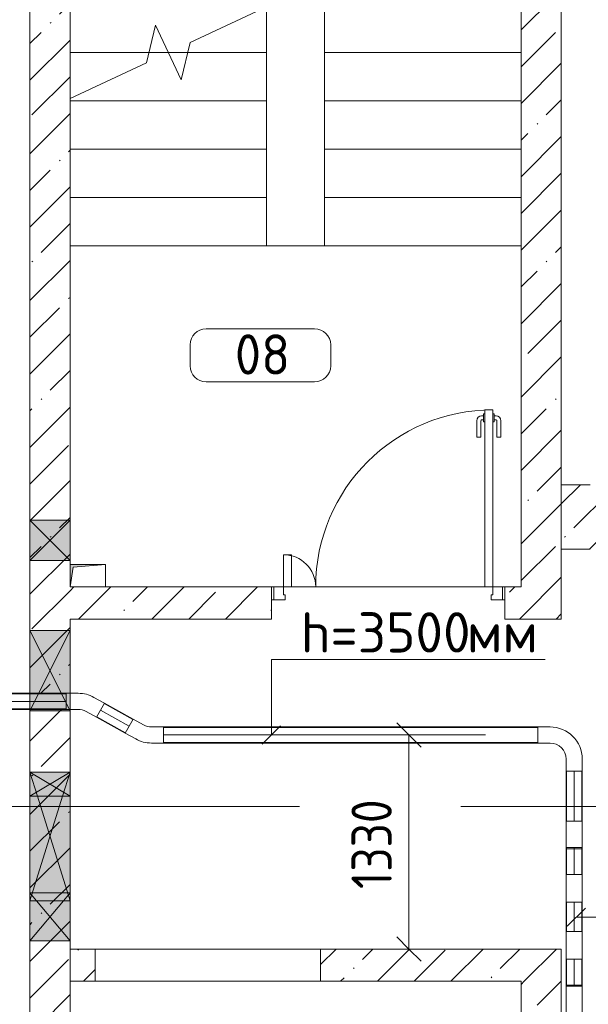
# Model space of a CAD drawing. Header units: millimetres. Extents: x -32229 to 192519, y -13689 to 125138.
# Tile 115 of 183: x 94642 to 98173, y 26922 to 33039. Entities that reach past the tile are written whole.
import ezdxf

# ---------------------------------------------------------------- set-up
doc = ezdxf.new("R2010")
doc.units = ezdxf.units.MM
for name, pattern in [('2_Пунктир_ 0_6 мм', [240, 120, -120]), ('ADSK_Линия сетки', [5000, 4000, -500, 0, -500]), ('ADSK_Осевая', [2800, 2000, -400, 0, -400]), ('ADSK_Сверху', [900, 600, -300]), ('Штриховая', [1000, 600, -400])]:
    doc.linetypes.add(name, pattern=pattern)
for name, color, linetype, lineweight in [('A-____-____-DIMS', 7, 'Continuous', 9), ('A-____-____-DIMS-200', 7, 'Continuous', 9), ('A-AREA-____-IDEN', 7, 'Continuous', 9), ('A-DOOR-____-MCUT', 7, 'Continuous', 9), ('A-DOOR-____-OTLN', 7, 'Continuous', 18), ('A-DOOR-FRAM-MCUT', 7, 'Continuous', 9), ('A-DOOR-OPNG-OTLN', 7, 'Continuous', 18), ('A-FLOR-____-OTLN', 7, 'Continuous', 18), ('A-GLAZ-____-MCUT', 7, 'Continuous', 9), ('A-GLAZ-____-OTLN', 7, 'Continuous', 18), ('A-WALL-____-MCUT', 7, 'Continuous', 40), ('A-WALL-____-PATT', 7, 'Continuous', 40), ('E-CABL-TRAY-CNTR', 7, 'ADSK_Осевая', 18), ('E-CABL-TRAY-OTLN', 7, 'Continuous', 18), ('G-____-____-TEXT', 7, 'Continuous', 9), ('M-EQPM-____-OTLN', 7, 'Continuous', 18), ('S-GRID-____-OTLN', 7, 'Continuous', 9), ('S-STRS-____-MBND', 7, 'ADSK_Сверху', 18), ('S-STRS-____-OTLN', 7, 'Continuous', 18)]:
    doc.layers.add(name, color=color, linetype=linetype, lineweight=lineweight)
doc.layers.add('A-DETL-____-OTLN', color=7, linetype='Continuous', lineweight=9, true_color=0x00a600)
doc.styles.add('GOST Common_3', font='GOST_Common.ttf', dxfattribs={"height": 250})
doc.styles.add('GOST Common_4', font='GOST_Common.ttf', dxfattribs={"width": 0.9, "height": 250})
doc.styles.add('ISOCPEUR', font='isocpeur.ttf', dxfattribs={"height": 250})
doc.dimstyles.new('ГОСТ_2_5_мм2', dxfattribs={"dimscale": 304.8, "dimtxt": 251.428749, "dimasz": 0.492126, "dimexe": 0.492126, "dimexo": 0.656168, "dimgap": 0.098425, "dimtad": 1, "dimdec": 0, "dimdsep": 46, "dimtxsty": 'GOST Common_4', "dimblk1": 'OBLIQUE', "dimblk2": 'OBLIQUE', "dimsah": 1, "dimcen": 0.09, "dimazin": 2, "dimtfac": 1, "dimtdec": 4, "dimtix": 1, "dimtmove": 0, "dimatfit": 3, "dimfxl": 1, "dimtvp": 1, "dimtolj": 1, "dimtzin": 0, "dimarcsym": 2})
pattern_1 = [(45, (0, 0), (-228.0985, 228.0985), []), (45, (228.1, 0), (-228.0985, 228.0985), [403.225, -80.645, 6.706, -73.939])]

# ---------------------------------------------------------------- blocks, each defined once
blk = doc.blocks.new('КР-Проем - Настраиваемый-6365044--01 ЭЛ')
at = {"layer": 'A-DOOR-OPNG-OTLN', "color": 253, "lineweight": 13, "true_color": 0xaaaaaa}
for p, q in [((-700, 100), (700, 100)), ((-700, -100), (700, -100))]:
    blk.add_line(p, q, dxfattribs=at)
blk = doc.blocks.new('АР_Отверстие прямоугольное - АПТ-4547914--01 ЭЛ')
at = {"layer": 'A-GLAZ-____-OTLN', "lineweight": 13, "true_color": 0xf0f0f0}
blk.add_hatch(color=7, dxfattribs=at).paths.add_polyline_path([(-275, 125), (-275, -125), (525, -125), (525, 125), (375, 125)])
at = {"layer": 'A-GLAZ-____-MCUT', "color": 253, "lineweight": 13, "true_color": 0xaaaaaa}
for p, q in [((-275, 125), (-275, -125)), ((525, 125), (525, -125))]:
    blk.add_line(p, q, dxfattribs=at)
at = {"layer": 'A-GLAZ-____-OTLN', "color": 253, "lineweight": 5, "true_color": 0xaaaaaa}
for p, q in [((-275, 125), (375, -78.125)), ((525, 125), (375, 78.125)), ((375, 78.125), (-275, -125)), ((375, -78.125), (525, -125))]:
    blk.add_line(p, q, dxfattribs=at)
at = {"layer": 'A-GLAZ-____-OTLN', "color": 253, "lineweight": 13, "true_color": 0xaaaaaa}
for p, q in [((375, 125), (-275, 125)), ((-275, 125), (-275, -125)), ((525, 125), (375, 125)), ((525, -125), (525, 125)), ((-275, -125), (375, -125)), ((375, -125), (525, -125))]:
    blk.add_line(p, q, dxfattribs=at)
blk = doc.blocks.new('АР_Отверстие прямоугольное - СС-3760308--01 ЭЛ')
at = {"layer": 'A-GLAZ-____-OTLN', "lineweight": 13, "true_color": 0xf0f0f0}
blk.add_hatch(color=7, dxfattribs=at).paths.add_polyline_path([(-125, 125), (-125, -125), (375, -125), (375, 125)])
at = {"layer": 'A-GLAZ-____-MCUT', "color": 253, "lineweight": 13, "true_color": 0xaaaaaa}
for p, q in [((-125, 125), (-125, -125)), ((375, 125), (375, -125))]:
    blk.add_line(p, q, dxfattribs=at)
at = {"layer": 'A-GLAZ-____-OTLN', "color": 253, "lineweight": 5, "true_color": 0xaaaaaa}
for p, q in [((375, 125), (-125, -125)), ((-125, 125), (375, -125))]:
    blk.add_line(p, q, dxfattribs=at)
at = {"layer": 'A-GLAZ-____-OTLN', "color": 253, "lineweight": 13, "true_color": 0xaaaaaa}
for p, q in [((375, 125), (-125, 125)), ((-125, 125), (-125, -125)), ((375, -125), (375, 125)), ((-125, -125), (375, -125))]:
    blk.add_line(p, q, dxfattribs=at)
blk = doc.blocks.new('АР_Дверь двупольная - 1450х2100h_1100_200__ЛК-5436424--01 ЭЛ')
at = {"layer": 'A-DOOR-____-MCUT', "color": 253, "lineweight": 13, "true_color": 0xaaaaaa}
for p, q in [((650, 1200), (600, 1200)), ((600, 1200), (600, 100)), ((650, 100), (650, 1200)), ((-650, 100), (-650, 300)), ((-650, 300), (-600, 300)), ((-600, 300), (-600, 100)), ((-600, 100), (-650, 100)), ((600, 100), (650, 100))]:
    blk.add_line(p, q, dxfattribs=at)
at = {"layer": 'A-DOOR-____-OTLN', "color": 253, "lineweight": 5, "true_color": 0xaaaaaa}
for p, q in [((592, 1162.5), (580, 1162.5)), ((592, 1175), (592, 1125)), ((600, 1175), (592, 1175)), ((650, 1175), (658, 1175)), ((658, 1175), (658, 1125)), ((658, 1162.5), (670, 1162.5)), ((550, 1030), (550, 1132.5)), ((575, 1030), (575, 1132.5)), ((592, 1137.5), (580, 1137.5)), ((592, 1125), (600, 1125)), ((658, 1125), (650, 1125)), ((658, 1137.5), (670, 1137.5)), ((675, 1030), (675, 1132.5)), ((700, 1030), (700, 1132.5)), ((575, 1030), (550, 1030)), ((675, 1030), (700, 1030))]:
    blk.add_line(p, q, dxfattribs=at)
for centre, radius, start, end in [((650, 100), 1100, 90, 180), ((580, 1132.5), 30, 90, 180), ((670, 1132.5), 30, 0, 90), ((580, 1132.5), 4.99, 90, 180), ((670, 1132.5), 4.99, 0, 90), ((-650, 100), 200, 0, 90)]:
    blk.add_arc(centre, radius, start, end, dxfattribs=at)
at = {"layer": 'A-DOOR-FRAM-MCUT', "color": 253, "lineweight": 13, "true_color": 0xaaaaaa}
for p, q in [((-710, 100), (-725, 100)), ((-710, 100), (-650, 100)), ((-710, 20), (-710, 100)), ((-650, 100), (-650, 50)), ((710, 100), (650, 100)), ((650, 100), (650, 50)), ((710, 20), (710, 100)), ((710, 100), (725, 100)), ((-710, 20), (-725, 20)), ((-640, 20), (-710, 20)), ((-650, 50), (-640, 50)), ((-640, 50), (-640, 20)), ((650, 50), (640, 50)), ((640, 50), (640, 20)), ((640, 20), (710, 20)), ((710, 20), (725, 20))]:
    blk.add_line(p, q, dxfattribs=at)
blk = doc.blocks.new('АР_Канал вертикальный прямоугольный - ОВ-5437749--01 ЭЛ')
at = {"layer": 'M-EQPM-____-OTLN', "lineweight": 13, "true_color": 0xe2e2e2}
blk.add_hatch(color=254, dxfattribs=at).paths.add_polyline_path([(-110, -70), (-92, 52), (110, 70), (-110, 70)])
at = {"layer": 'M-EQPM-____-OTLN', "color": 253, "lineweight": 13, "true_color": 0xaaaaaa}
for p, q in [((110, 70), (-110, 70)), ((-110, 70), (-110, -70)), ((110, 70), (-110, 70)), ((-110, 70), (-110, -70)), ((-110, -70), (-110, 70)), ((-110, 70), (110, 70)), ((-92, 52), (110, 70)), ((-92, 52), (110, 70)), ((110, -70), (110, 70)), ((110, 70), (110, -70)), ((-110, -70), (-92, 52)), ((-110, -70), (-92, 52)), ((-110, -70), (110, -70)), ((110, -70), (-110, -70))]:
    blk.add_line(p, q, dxfattribs=at)
blk = doc.blocks.new('АР_Отверстие прямоугольное - ОВВ-3952775--01 ЭЛ')
at = {"layer": 'A-GLAZ-____-OTLN', "lineweight": 13, "true_color": 0xf0f0f0}
blk.add_hatch(color=7, dxfattribs=at).paths.add_polyline_path([(250, -25.4), (250, 125), (0, 125), (0, -125), (250, -125)])
at = {"layer": 'A-GLAZ-____-MCUT', "color": 253, "lineweight": 13, "true_color": 0xaaaaaa}
for p, q in [((0, 125), (0, -125)), ((250, 125), (250, -125))]:
    blk.add_line(p, q, dxfattribs=at)
at = {"layer": 'A-GLAZ-____-OTLN', "color": 253, "lineweight": 5, "true_color": 0xaaaaaa}
for p, q in [((250, 125), (0, -125)), ((0, 125), (250, -125))]:
    blk.add_line(p, q, dxfattribs=at)
at = {"layer": 'A-GLAZ-____-OTLN', "color": 253, "lineweight": 13, "true_color": 0xaaaaaa}
for p, q in [((250, 125), (0, 125)), ((0, 125), (0, -125)), ((250, -125), (250, 125)), ((0, -125), (250, -125))]:
    blk.add_line(p, q, dxfattribs=at)
blk = doc.blocks.new('АР_Отверстие прямоугольное - ВК-5570373--01 ЭЛ')
at = {"layer": 'A-GLAZ-____-OTLN', "lineweight": 13, "true_color": 0xf0f0f0}
blk.add_hatch(color=7, dxfattribs=at).paths.add_polyline_path([(200, 125), (50, 125), (50, -125), (200, -125)])
at = {"layer": 'A-GLAZ-____-MCUT', "color": 253, "lineweight": 13, "true_color": 0xaaaaaa}
for p, q in [((50, 125), (50, -125)), ((200, 125), (200, -125))]:
    blk.add_line(p, q, dxfattribs=at)
at = {"layer": 'A-GLAZ-____-OTLN', "color": 253, "lineweight": 5, "true_color": 0xaaaaaa}
for p, q in [((200, 125), (50, -125)), ((50, 125), (200, -125))]:
    blk.add_line(p, q, dxfattribs=at)
at = {"layer": 'A-GLAZ-____-OTLN', "color": 253, "lineweight": 13, "true_color": 0xaaaaaa}
for p, q in [((200, 125), (50, 125)), ((50, 125), (50, -125)), ((200, -125), (200, 125)), ((50, -125), (200, -125))]:
    blk.add_line(p, q, dxfattribs=at)
blk = doc.blocks.new('АР_Отверстие прямоугольное - АПТ-4548741--01 ЭЛ')
at = {"layer": 'A-GLAZ-____-OTLN', "lineweight": 13, "true_color": 0xf0f0f0}
blk.add_hatch(color=7, dxfattribs=at).paths.add_polyline_path([(-25, 125), (-25, -125), (275, -125), (275, 125), (225, 125)])
at = {"layer": 'A-GLAZ-____-MCUT', "color": 253, "lineweight": 13, "true_color": 0xaaaaaa}
for p, q in [((-25, 125), (-25, -125)), ((275, 125), (275, -125))]:
    blk.add_line(p, q, dxfattribs=at)
at = {"layer": 'A-GLAZ-____-OTLN', "color": 253, "lineweight": 5, "true_color": 0xaaaaaa}
for p, q in [((-25, 125), (225, -83.3)), ((275, 125), (225, 83.3)), ((225, 83.3), (-25, -125)), ((225, -83.3), (275, -125))]:
    blk.add_line(p, q, dxfattribs=at)
at = {"layer": 'A-GLAZ-____-OTLN', "color": 253, "lineweight": 13, "true_color": 0xaaaaaa}
for p, q in [((225, 125), (-25, 125)), ((-25, 125), (-25, -125)), ((275, 125), (225, 125)), ((275, -125), (275, 125)), ((-25, -125), (225, -125)), ((225, -125), (275, -125))]:
    blk.add_line(p, q, dxfattribs=at)
blk = doc.blocks.new('Наметкина 10_РД_АР_П_отсоединено_rvt-1--01 ЭЛ')
at = {"layer": 'A-WALL-____-PATT', "lineweight": 5, "true_color": 0xaaaaaa}
h = blk.add_hatch(dxfattribs=at)
h.set_pattern_fill('FP_1', color=253, style=0, pattern_type=2)
h.set_pattern_definition(pattern_1)
h.paths.add_polyline_path([(94705.3, 25355), (94955.3, 25355), (94955.3, 28754), (94705.3, 28754), (94705.3, 25828.2)])
h.paths.add_polyline_path([(94931.1, 28854), (94955.3, 28854), (94955.3, 35865.1), (94705.3, 35865), (94705.3, 28854), (94926.2, 28854)])
h = blk.add_hatch(dxfattribs=at)
h.set_pattern_fill('FP_1', color=253, style=0, pattern_type=2)
h.set_pattern_definition(pattern_1)
h.paths.add_polyline_path([(97755.3, 29315.1), (98005.3, 29315.1), (98005.3, 35865.1), (97755.3, 35865.1), (97755.3, 29515)])
h = blk.add_hatch(dxfattribs=at)
h.set_pattern_fill('FP_1', color=253, style=0, pattern_type=2)
h.set_pattern_definition(pattern_1)
h.paths.add_polyline_path([(101955.3, 29750), (101955.3, 30150), (98005.3, 30150), (98005.3, 29750), (101755.3, 29750)])
h = blk.add_hatch(dxfattribs=at)
h.set_pattern_fill('FP_1', color=253, style=0, pattern_type=2)
h.set_pattern_definition(pattern_1)
h.paths.add_polyline_path([(97655.3, 29315), (97755.3, 29315), (97755.3, 29515), (97655.3, 29515)])
h.paths.add_polyline_path([(96205.3, 29315), (96205.3, 29515), (94955.3, 29515), (94955.3, 29315), (95175.3, 29315)])
h = blk.add_hatch(dxfattribs=at)
h.set_pattern_fill('FP_1', color=253, style=0, pattern_type=2)
h.set_pattern_definition(pattern_1)
h.paths.add_polyline_path([(98005.3, 27065), (98005.3, 27265), (96510.3, 27265), (96510.3, 27065), (97755.3, 27065)])
h.paths.add_polyline_path([(95110.3, 27065), (95110.3, 27265), (94955.3, 27265), (94955.3, 27065)])
h = blk.add_hatch(dxfattribs=at)
h.set_pattern_fill('FP_1', color=253, style=0, pattern_type=2)
h.set_pattern_definition(pattern_1)
h.paths.add_polyline_path([(98005.3, 25355), (98005.3, 27065), (97755.3, 27065), (97755.3, 25355)])
at = {"layer": 'A-FLOR-____-OTLN', "color": 253, "lineweight": 13, "true_color": 0xaaaaaa}
for p, q in [((97755.3, 31635), (96175.3, 31635)), ((96220.3, 29515), (96205.3, 29515)), ((96205.3, 29515), (96220.3, 29515)), ((97530.3, 29515), (96330.3, 29515)), ((96330.3, 29515), (97530.3, 29515)), ((97655.3, 29515), (97640.3, 29515)), ((97640.3, 29515), (97655.3, 29515)), ((98005.3, 29315), (97755.3, 29315)), ((95110.3, 27265), (96510.3, 27265))]:
    blk.add_line(p, q, dxfattribs=at)
at = {"layer": 'A-WALL-____-MCUT', "color": 253, "lineweight": 13, "true_color": 0xaaaaaa}
for p, q in [((98005.3, 29315.1), (98005.3, 35865.1)), ((94705.3, 35665), (94705.3, 29930)), ((94955.3, 29930), (94955.3, 35615)), ((97755.3, 35615), (97755.3, 29515)), ((98185.3, 30150), (98005.3, 30150)), ((98005.3, 30150), (98005.3, 29750)), ((94705.3, 29930), (94705.3, 29680)), ((94955.3, 29680), (94955.3, 29930)), ((98005.3, 29750), (98185.3, 29750)), ((94705.3, 29680), (94705.3, 29245)), ((94955.3, 29655), (94955.3, 29680)), ((94955.3, 29515), (94955.3, 29655)), ((96205.3, 29515), (95175.3, 29515)), ((96205.3, 29315), (96205.3, 29515)), ((97755.3, 29515), (97655.3, 29515)), ((97655.3, 29515), (97655.3, 29315)), ((94955.3, 29315), (96205.3, 29315)), ((94955.3, 29245), (94955.3, 29315)), ((97655.3, 29315), (97755.3, 29315)), ((97755.3, 29315.1), (98005.3, 29315.1)), ((94705.3, 29245), (94705.3, 28854)), ((94955.3, 28854), (94955.3, 29245)), ((94705.3, 28754), (94705.3, 28745)), ((94955.3, 28745), (94955.3, 28754)), ((94705.3, 28745), (94705.3, 28365)), ((94955.3, 28365), (94955.3, 28745)), ((94705.3, 28365), (94705.3, 28215)), ((94955.3, 28215), (94955.3, 28365)), ((94705.3, 28215), (94705.3, 27615)), ((94955.3, 27615), (94955.3, 28215)), ((94705.3, 27615), (94705.3, 27565)), ((94955.3, 27565), (94955.3, 27615)), ((94705.3, 27565), (94705.3, 27315)), ((94955.3, 27315), (94955.3, 27565)), ((94705.3, 27315), (94705.3, 25355)), ((94955.3, 25355), (94955.3, 27315)), ((95110.3, 27265), (94955.3, 27265)), ((94955.3, 27265), (94955.3, 27065)), ((95110.3, 27065), (95110.3, 27265)), ((98005.3, 27265), (96510.3, 27265)), ((96510.3, 27265), (96510.3, 27065)), ((98005.3, 27065), (98005.3, 27265)), ((94955.3, 27065), (95110.3, 27065)), ((96510.3, 27065), (97755.3, 27065)), ((97755.3, 27065), (97755.3, 25355)), ((98005.3, 25355), (98005.3, 27065))]:
    blk.add_line(p, q, dxfattribs=at)
at = {"layer": 'S-STRS-____-MBND', "color": 253, "linetype": '2_Пунктир_ 0_6 мм', "lineweight": 13, "true_color": 0xaaaaaa}
for p, q in [((96535.3, 34335), (96535.3, 31635)), ((97755.3, 34335), (97755.3, 31635)), ((94955.3, 32835), (95444.8, 32835)), ((94955.3, 32835), (95444.8, 32835)), ((95565.3, 32835), (95685.8, 32835)), ((95565.3, 32835), (95685.8, 32835)), ((97755.3, 32835), (96535.3, 32835)), ((97755.3, 32835), (96535.3, 32835)), ((97755.3, 32535), (96535.3, 32535)), ((97755.3, 32535), (96535.3, 32535)), ((97755.3, 32235), (96535.3, 32235)), ((97755.3, 32235), (96535.3, 32235)), ((97755.3, 31935), (96535.3, 31935)), ((97755.3, 31935), (96535.3, 31935)), ((97755.3, 31635), (96535.3, 31635))]:
    blk.add_line(p, q, dxfattribs=at)
at = {"layer": 'S-STRS-____-MBND', "color": 253, "linetype": 'Continuous', "lineweight": 13, "true_color": 0xaaaaaa}
for p, q in [((96175.3, 33119.5), (95701.2, 32898.4)), ((95486.1, 33004.9), (95429.3, 32771.6)), ((95644.5, 32665.1), (95486.1, 33004.9)), ((95701.2, 32898.4), (95644.5, 32665.1)), ((95429.3, 32771.6), (94955.3, 32550.6))]:
    blk.add_line(p, q, dxfattribs=at)
at = {"layer": 'S-STRS-____-OTLN', "color": 253, "lineweight": 13, "true_color": 0xaaaaaa}
for p, q in [((96175.3, 32835), (96175.3, 33119.5)), ((96535.3, 33135), (96535.3, 32835)), ((94955.3, 32835), (95444.8, 32835)), ((95444.8, 32835), (95565.3, 32835)), ((95565.3, 32835), (95685.8, 32835)), ((95685.8, 32835), (96175.3, 32835)), ((96175.3, 32535), (96175.3, 32835)), ((96535.3, 32835), (96535.3, 32535)), ((97755.3, 32835), (96535.3, 32835)), ((94955.3, 32535), (96175.3, 32535)), ((96175.3, 32235), (96175.3, 32535)), ((96535.3, 32535), (96535.3, 32235)), ((97755.3, 32535), (96535.3, 32535)), ((94955.3, 32235), (96175.3, 32235)), ((96175.3, 31935), (96175.3, 32235)), ((96535.3, 32235), (96535.3, 31935)), ((97755.3, 32235), (96535.3, 32235)), ((94955.3, 31935), (96175.3, 31935)), ((96175.3, 31635), (96175.3, 31935)), ((96535.3, 31935), (96535.3, 31635)), ((97755.3, 31935), (96535.3, 31935)), ((94955.3, 31635), (96175.3, 31635)), ((97755.3, 31635), (96535.3, 31635))]:
    blk.add_line(p, q, dxfattribs=at)
at = {"layer": 'S-STRS-____-OTLN', "color": 253, "linetype": 'Штриховая', "lineweight": 13, "true_color": 0xaaaaaa}
for p, q in [((94955.3, 32835), (95444.8, 32835)), ((95444.8, 32835), (95565.3, 32835)), ((95565.3, 32835), (95685.8, 32835)), ((95685.8, 32835), (96175.3, 32835)), ((97755.3, 32835), (96535.3, 32835)), ((94955.3, 32535), (96175.3, 32535)), ((97755.3, 32535), (96535.3, 32535)), ((94955.3, 32235), (96175.3, 32235)), ((97755.3, 32235), (96535.3, 32235)), ((94955.3, 31935), (96175.3, 31935)), ((97755.3, 31935), (96535.3, 31935)), ((94955.3, 31635), (96175.3, 31635))]:
    blk.add_line(p, q, dxfattribs=at)
at = {"layer": 'A-DOOR-____-OTLN', "color": 253, "lineweight": 13, "true_color": 0xaaaaaa}
blk.add_blockref('АР_Дверь двупольная - 1450х2100h_1100_200__ЛК-5436424--01 ЭЛ', (96930.3, 29415), dxfattribs=at)
at = {"layer": 'A-DOOR-____-OTLN', "color": 253, "lineweight": 13, "true_color": 0xaaaaaa, "rotation": 180}
blk.add_blockref('КР-Проем - Настраиваемый-6365044--01 ЭЛ', (95810.3, 27165), dxfattribs=at)
at = {"layer": 'A-GLAZ-____-OTLN', "color": 253, "lineweight": 13, "true_color": 0xaaaaaa}
for name, p, rotation in [('АР_Отверстие прямоугольное - ОВВ-3952775--01 ЭЛ', (94830.3, 29930), 269.9999999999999), ('АР_Отверстие прямоугольное - СС-3760308--01 ЭЛ', (94830.3, 28870), 89.99999999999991), ('АР_Отверстие прямоугольное - АПТ-4547914--01 ЭЛ', (94830.3, 27840), 89.99999999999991), ('АР_Отверстие прямоугольное - ВК-5570373--01 ЭЛ', (94830.3, 28415), 269.9999999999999), ('АР_Отверстие прямоугольное - АПТ-4548741--01 ЭЛ', (94830.3, 27340), 89.99999999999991)]:
    blk.add_blockref(name, p, dxfattribs=dict(at, rotation=rotation))
at = {"layer": 'M-EQPM-____-OTLN', "color": 253, "lineweight": 13, "true_color": 0xaaaaaa}
blk.add_blockref('АР_Канал вертикальный прямоугольный - ОВ-5437749--01 ЭЛ', (95065.3, 29585), dxfattribs=at)
blk = doc.blocks.new('M_Горизонтальный изгиб-колено для канального - Стандартное-2425965--01 ЭЛ')
at = {"layer": 'E-CABL-TRAY-OTLN', "color": 1, "true_color": 0xff0000}
for p, q in [((54.1, 87.2), (9.7, 62.6)), ((75.3, 99), (54.1, 87.2)), ((123.8, 11.6), (75.3, 99)), ((-113.9, -50), (-113.9, 50)), ((-113.9, 50), (-38.9, 50)), ((102.6, -0.2), (123.8, 11.6)), ((-38.9, -50), (-113.9, -50)), ((58.3, -24.8), (102.6, -0.2))]:
    blk.add_line(p, q, dxfattribs=at)
for radius in [100, 200]:
    blk.add_arc((-38.9, 150), radius, 270, 299.0546, dxfattribs=at)
blk = doc.blocks.new('M_Горизонтальный изгиб-колено для канального - Стандартное-V300--01 ЭЛ')
at = {"layer": 'E-CABL-TRAY-OTLN', "color": 1, "true_color": 0xff0000}
for p, q in [((75.3, 99), (9.7, 62.6)), ((123.8, 11.6), (75.3, 99)), ((-113.9, -50), (-113.9, 50)), ((-113.9, 50), (-38.9, 50)), ((58.3, -24.8), (123.8, 11.6)), ((-38.9, -50), (-113.9, -50))]:
    blk.add_line(p, q, dxfattribs=at)
for radius in [100, 200]:
    blk.add_arc((-38.9, 150), radius, 270, 299.0546, dxfattribs=at)
blk = doc.blocks.new('M_Вертикальный внутренний изгиб-колено для канального - Стандартное-2426306--01 ЭЛ')
at = {"layer": 'E-CABL-TRAY-OTLN', "color": 1, "true_color": 0xff0000}
for p, q in [((98035.1, 26959.7), (98035.1, 27033.9)), ((98035.1, 27033.9), (98135.1, 27033.9)), ((98135.1, 27033.9), (98135.1, 26959.7)), ((98035.1, 26945), (98035.1, 26959.7)), ((98035.1, 26945), (98035.1, 26870)), ((98135.1, 26959.7), (98135.1, 26945)), ((98135.1, 26870), (98135.1, 26945)), ((98135.1, 26870), (98035.1, 26870))]:
    blk.add_line(p, q, dxfattribs=at)
blk = doc.blocks.new('M_Горизонтальный изгиб-колено для канального - Стандартное-V296--01 ЭЛ')
at = {"layer": 'E-CABL-TRAY-OTLN', "color": 1, "true_color": 0xff0000}
for p, q in [((50, 225), (-50, 225)), ((-50, 225), (-50, 150)), ((50, 150), (50, 225)), ((-225, -50), (-225, 50)), ((-225, 50), (-150, 50)), ((-150, -50), (-225, -50))]:
    blk.add_line(p, q, dxfattribs=at)
for radius, end in [(200, 360), (100, 0)]:
    blk.add_arc((-150, 150), radius, 270, end, dxfattribs=at)
blk = doc.blocks.new('M_Вертикальный внутренний изгиб-колено для канального - Стандартное-V301--01 ЭЛ')
at = {"layer": 'E-CABL-TRAY-OTLN', "color": 1, "true_color": 0xff0000}
for p, q in [((98035.1, 27984.6), (98035.1, 28059.6)), ((98035.1, 28059.6), (98135.1, 28059.6)), ((98135.1, 28059.6), (98135.1, 27984.6)), ((98035.1, 27969.8), (98035.1, 27984.6)), ((98035.1, 27969.8), (98035.1, 27895.6)), ((98135.1, 27984.6), (98135.1, 27969.8)), ((98135.1, 27895.6), (98135.1, 27969.8)), ((98135.1, 27895.6), (98035.1, 27895.6))]:
    blk.add_line(p, q, dxfattribs=at)
blk = doc.blocks.new('M_Вертикальный наружный изгиб-колено для канального - Стандартное-2426310--01 ЭЛ')
at = {"layer": 'E-CABL-TRAY-OTLN', "color": 1, "true_color": 0xff0000}
for p, q in [((98035.1, 27727.6), (98135.1, 27727.6)), ((98035.1, 27653.4), (98035.1, 27727.6)), ((98135.1, 27653.4), (98135.1, 27727.6)), ((98035.1, 27631.2), (98035.1, 27653.4)), ((98135.1, 27653.4), (98135.1, 27631.2)), ((98035.1, 27556.2), (98035.1, 27631.2)), ((98135.1, 27631.2), (98135.1, 27556.2)), ((98135.1, 27556.2), (98035.1, 27556.2))]:
    blk.add_line(p, q, dxfattribs=at)
blk = doc.blocks.new('Марка помещения 2 - Марка помещения 2-1605974--01 ЭЛ')
at = {"layer": 'A-AREA-____-IDEN', "color": 253, "true_color": 0xaaaaaa}
for p, q in [((-1.797, 0.841), (1.569, 0.841)), ((-2.297, -0.309), (-2.297, 0.341)), ((2.069, 0.341), (2.069, -0.309)), ((1.569, -0.809), (-1.797, -0.809))]:
    blk.add_line(p, q, dxfattribs=at)
for centre, start, end in [((-1.797, 0.341), 90, 180), ((1.569, 0.341), 0, 90), ((-1.797, -0.309), 180, 270), ((1.569, -0.309), 270, 360)]:
    blk.add_arc(centre, 0.5, start, end, dxfattribs=at)
blk = doc.blocks.new('DIMBLOCK114--01 ЭЛ')
at = {"layer": 'A-____-____-DIMS-200'}
for p, q in [((97059.1, 28595), (96984.1, 28670)), ((96965.2, 28595), (97209.1, 28595)), ((97059.1, 28595), (96965.2, 28595)), ((97059.1, 28595), (97059.1, 27265)), ((97059.1, 28595), (97134.1, 28520)), ((97059.1, 27265), (96984.1, 27340)), ((96965.2, 27265), (97209.1, 27265)), ((97059.1, 27265), (96965.2, 27265)), ((97059.1, 27265), (97134.1, 27190))]:
    blk.add_line(p, q, dxfattribs=at)
at = {"layer": 'A-____-____-DIMS-200', "color": 0, "insert": (96702.4, 27638.1), "char_height": 250, "width": 700.591, "attachment_point": 1, "rotation": 90, "line_spacing_factor": 1.022761, "style": 'GOST Common_4'}
blk.add_mtext('1330', dxfattribs=at)
blk = doc.blocks.new('_Oblique')
at = {"color": 0, "linetype": 'ByBlock', "lineweight": -2}
blk.add_line((-0.5, -0.5), (0.5, 0.5), dxfattribs=at)

msp = doc.modelspace()

# ---------------------------------------------------------------- linework, layer by layer
at = {"layer": 'A-DETL-____-OTLN', "color": 1, "true_color": 0xff0000}
for p, q in [((96205.3, 29065), (97905.3, 29065)), ((96205.3, 28595), (96205.3, 29065)), ((96148.7, 28538.4), (96261.9, 28651.6)), ((98041.6, 27406.7), (98154.7, 27519.8)), ((98098.2, 27463.2), (99958.2, 27463.2))]:
    msp.add_line(p, q, dxfattribs=at)
at = {"layer": 'E-CABL-TRAY-CNTR', "color": 1, "true_color": 0xff0000}
for p, q in [((93311.7, 28804), (94931.1, 28804)), ((95144.5, 28748.7), (95321.6, 28650.3)), ((95535, 28595), (97860.1, 28595)), ((98085.1, 28370), (98085.1, 28059.6)), ((98085.1, 27727.6), (98085.1, 27891.9)), ((98085.1, 27556.2), (98085.1, 27373.3)), ((98085.1, 27202), (98085.1, 27037.6))]:
    msp.add_line(p, q, dxfattribs=at)
at = {"layer": 'E-CABL-TRAY-OTLN', "color": 1, "true_color": 0xff0000}
for p, q in [((93311.7, 28854), (94931.1, 28854)), ((93311.7, 28851.5), (94931.1, 28851.5)), ((94931.1, 28854), (94931.1, 28851.5)), ((93311.7, 28756.5), (94931.1, 28756.5)), ((93311.7, 28754), (94931.1, 28754)), ((94931.1, 28756.5), (94931.1, 28754)), ((95167.5, 28790.2), (95168.7, 28792.4)), ((95167.5, 28790.2), (95344.6, 28691.8)), ((95168.7, 28792.4), (95345.9, 28694)), ((95120.2, 28705), (95121.4, 28707.2)), ((95120.2, 28705), (95297.3, 28606.6)), ((95121.4, 28707.2), (95298.5, 28608.8)), ((95345.9, 28694), (95344.6, 28691.8)), ((95535, 28642.5), (95535, 28645)), ((95535, 28645), (97860.1, 28645)), ((95535, 28642.5), (97860.1, 28642.5)), ((97860.1, 28645), (97860.1, 28642.5)), ((95298.5, 28608.8), (95297.3, 28606.6)), ((95535, 28545), (95535, 28547.5)), ((95535, 28547.5), (97860.1, 28547.5)), ((95535, 28545), (97860.1, 28545)), ((97860.1, 28547.5), (97860.1, 28545)), ((98035.1, 28370), (98037.6, 28370)), ((98035.1, 28370), (98035.1, 28059.6)), ((98037.6, 28370), (98037.6, 28059.6)), ((98132.6, 28370), (98135.1, 28370)), ((98132.6, 28370), (98132.6, 28059.6)), ((98135.1, 28370), (98135.1, 28059.6)), ((98037.6, 28059.6), (98035.1, 28059.6)), ((98135.1, 28059.6), (98132.6, 28059.6)), ((98035.1, 27895.6), (98037.6, 27895.6)), ((98035.1, 27727.6), (98035.1, 27895.6)), ((98037.6, 27727.6), (98037.6, 27895.6)), ((98037.6, 27888.6), (98132.6, 27888.6)), ((98132.6, 27895.6), (98135.1, 27895.6)), ((98132.6, 27727.6), (98132.6, 27895.6)), ((98135.1, 27727.6), (98135.1, 27895.6)), ((98037.6, 27727.6), (98035.1, 27727.6)), ((98135.1, 27727.6), (98132.6, 27727.6)), ((98035.1, 27556.2), (98037.6, 27556.2)), ((98035.1, 27556.2), (98035.1, 27373.3)), ((98037.6, 27556.2), (98037.6, 27373.3)), ((98132.6, 27556.2), (98135.1, 27556.2)), ((98132.6, 27556.2), (98132.6, 27373.3)), ((98135.1, 27556.2), (98135.1, 27373.3)), ((98037.6, 27373.3), (98035.1, 27373.3)), ((98135.1, 27373.3), (98132.6, 27373.3)), ((98035.1, 27202), (98037.6, 27202)), ((98035.1, 27202), (98035.1, 27033.9)), ((98037.6, 27202), (98037.6, 27033.9)), ((98132.6, 27202), (98135.1, 27202)), ((98132.6, 27202), (98132.6, 27033.9)), ((98135.1, 27202), (98135.1, 27033.9)), ((98132.6, 27040.9), (98037.6, 27040.9)), ((98037.6, 27033.9), (98035.1, 27033.9)), ((98135.1, 27033.9), (98132.6, 27033.9))]:
    msp.add_line(p, q, dxfattribs=at)
at = {"layer": 'S-GRID-____-OTLN', "color": 253, "linetype": 'ADSK_Линия сетки', "true_color": 0xaaaaaa}
msp.add_line((131381.2, 28150), (-30593.4, 28150), dxfattribs=at)

# ---------------------------------------------------------------- block references
at = {"lineweight": 5}
msp.add_blockref('Наметкина 10_РД_АР_П_отсоединено_rvt-1--01 ЭЛ', (0, 0), dxfattribs=at)
at = {"layer": 'A-AREA-____-IDEN', "color": 253, "true_color": 0xaaaaaa, "xscale": 199.9999999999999, "yscale": 199.9999999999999, "zscale": 199.9999999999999}
msp.add_blockref('Марка помещения 2 - Марка помещения 2-1605974--01 ЭЛ', (96159.6, 30950.7), dxfattribs=at)
at = {"layer": 'E-CABL-TRAY-OTLN', "color": 1, "true_color": 0xff0000}
for name, p, rotation in [('M_Горизонтальный изгиб-колено для канального - Стандартное-2425965--01 ЭЛ', (95044.9, 28804), 150.9453959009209), ('M_Горизонтальный изгиб-колено для канального - Стандартное-V300--01 ЭЛ', (95421.1, 28595), 330.9453959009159), ('M_Горизонтальный изгиб-колено для канального - Стандартное-V296--01 ЭЛ', (98085.1, 28595), 90), ('M_Вертикальный наружный изгиб-колено для канального - Стандартное-2426310--01 ЭЛ', (196170.2, 54929.5), 180)]:
    msp.add_blockref(name, p, dxfattribs=dict(at, rotation=rotation))
for name in ['M_Вертикальный внутренний изгиб-колено для канального - Стандартное-V301--01 ЭЛ', 'M_Вертикальный наружный изгиб-колено для канального - Стандартное-2426310--01 ЭЛ', 'M_Вертикальный внутренний изгиб-колено для канального - Стандартное-2426306--01 ЭЛ']:
    msp.add_blockref(name, (0, 0), dxfattribs=at)

# ---------------------------------------------------------------- texts
at = {"layer": 'A-AREA-____-IDEN', "color": 253, "true_color": 0xaaaaaa, "insert": (95978.1, 31084.4), "char_height": 250, "width": 448.945, "attachment_point": 1, "style": 'GOST Common_3'}
msp.add_mtext('08', dxfattribs=at)
at = {"layer": 'G-____-____-TEXT', "color": 1, "true_color": 0xff0000, "char_height": 250, "attachment_point": 1, "style": 'ISOCPEUR'}
for s, insert, width in [('h=3500', (96387.2, 29357.5), 1250.632), ('мм', (97419.1, 29357.5), 481.012)]:
    msp.add_mtext(s, dxfattribs=dict(at, insert=insert, width=width))

# ---------------------------------------------------------------- dimensions: what is measured, and where the dimension line sits
at = {"layer": 'A-____-____-DIMS'}
dim = msp.add_linear_dim(base=(97059.1, 27265), p1=(97165.2, 28595), p2=(97165.2, 27265), angle=90, dimstyle='ГОСТ_2_5_мм2', override={"dimpost": '<>', "dimfxl": 1330.000749}, dxfattribs=at)
dim.commit()
dim.dimension.update_dxf_attribs({"geometry": 'DIMBLOCK114--01 ЭЛ', "text_midpoint": (96904.1, 27930)})

doc.saveas('drawing.dxf')
